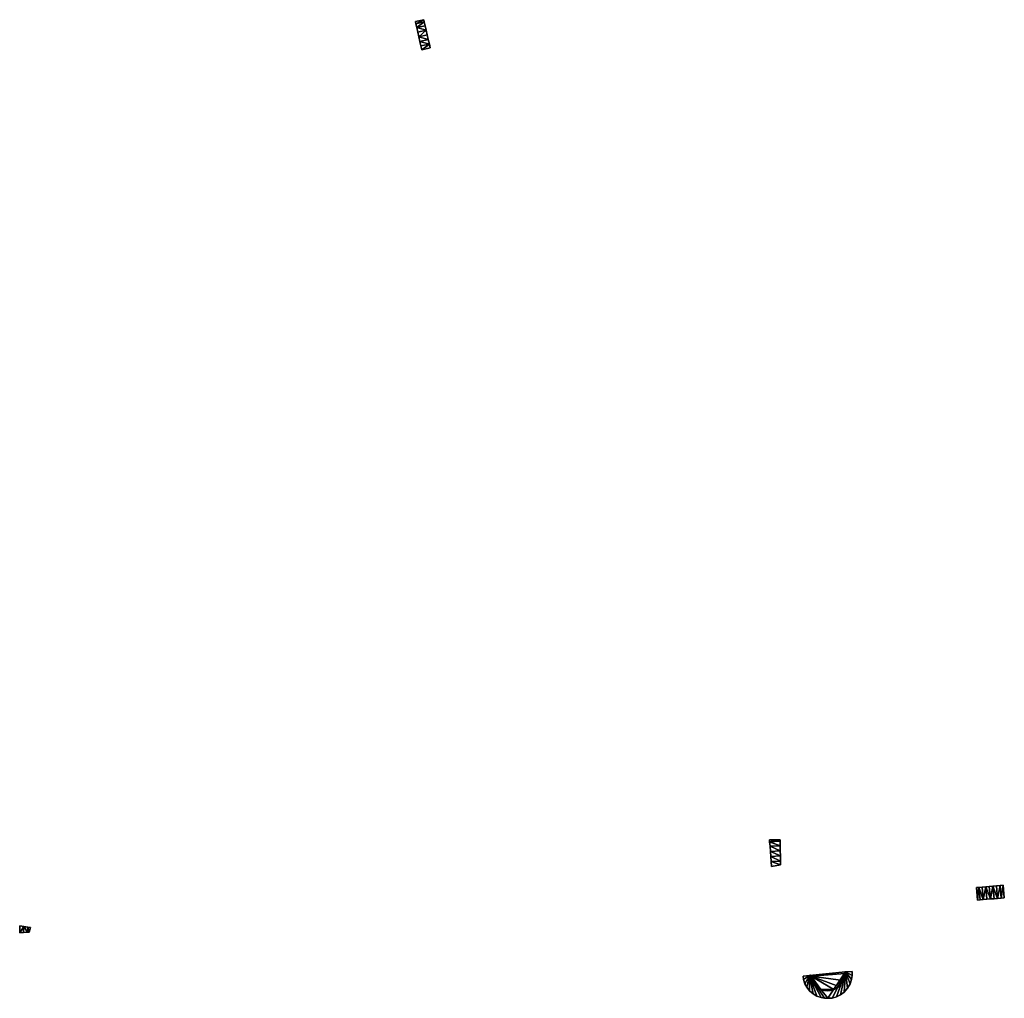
# Model space of a CAD drawing. Header units: inches. Extents: x 573114 to 573265, y 6670489 to 6670639.
import ezdxf

# ---------------------------------------------------------------- set-up
doc = ezdxf.new("R2010")
doc.units = ezdxf.units.IN
doc.header["$MEASUREMENT"] = 0
doc.layers.add('Objekter_Mur', color=10, linetype='Continuous')

msp = doc.modelspace()

# ---------------------------------------------------------------- meshes
at = {"layer": 'Objekter_Mur', "color": 24, "true_color": 0xaa170d}
mesh = msp.add_polyface(dxfattribs=at)
corners = [(573175.011, 6670636.805, 219.84), (573176.3, 6670637.099, 219.84), (573176.3, 6670637.099, 218.84), (573176.3, 6670637.099, 220.04), (573175.011, 6670636.805, 219.04), (573176.3, 6670637.099, 219.04), (573175.011, 6670636.805, 220.04), (573174.85, 6670637.511, 220.04), (573174.85, 6670637.511, 219.04), (573176.139, 6670637.805, 220.04), (573176.139, 6670637.805, 219.04), (573176.139, 6670637.805, 220.225), (573174.85, 6670637.511, 220.225), (573174.85, 6670637.511, 219.225), (573176.139, 6670637.805, 219.225), (573174.713, 6670638.111, 220.225), (573174.713, 6670638.111, 219.225), (573176.002, 6670638.405, 220.225), (573176.002, 6670638.405, 219.225), (573174.64, 6670638.43, 220.355), (573175.93, 6670638.721, 220.355), (573175.93, 6670638.721, 219.355), (573174.64, 6670638.43, 219.355), (573176.002, 6670638.405, 220.355), (573176.002, 6670638.405, 219.355), (573174.713, 6670638.111, 220.355), (573174.713, 6670638.111, 219.355)]
mesh.append_faces([[corners[k] for k in face] for face in [(0, 1, 2), (0, 1, 2), (3, 4, 5), (6, 7, 8), (6, 8, 4), (7, 9, 10), (7, 10, 8), (9, 3, 5), (9, 5, 10), (3, 4, 5), (6, 7, 8), (6, 8, 4), (7, 9, 10), (7, 10, 8), (9, 3, 5), (9, 5, 10), (11, 12, 13), (11, 13, 14), (12, 15, 16), (12, 16, 13), (15, 17, 18), (15, 18, 16), (17, 11, 14), (17, 14, 18), (11, 12, 13), (11, 13, 14), (12, 15, 16), (12, 16, 13), (15, 17, 18), (15, 18, 16), (17, 11, 14), (17, 14, 18), (19, 20, 21), (19, 21, 22), (20, 23, 24), (20, 24, 21), (23, 25, 26), (23, 26, 24), (25, 19, 22), (25, 22, 26), (19, 20, 21), (19, 21, 22), (20, 23, 24), (20, 24, 21), (23, 25, 26), (23, 26, 24), (25, 19, 22), (25, 22, 26), (19, 25, 20), (25, 23, 20), (11, 17, 12), (17, 15, 12), (3, 9, 7), (3, 7, 6)]], dxfattribs={"color": 254})
mesh = msp.add_polyface(dxfattribs=at)
corners = [(573175.011, 6670636.805, 219.84), (573176.3, 6670637.099, 219.84), (573176.3, 6670637.099, 218.84), (573176.3, 6670637.099, 220.04), (573175.011, 6670636.805, 219.04), (573176.3, 6670637.099, 219.04), (573175.011, 6670636.805, 220.04), (573174.85, 6670637.511, 220.04), (573174.85, 6670637.511, 219.04), (573176.139, 6670637.805, 220.04), (573176.139, 6670637.805, 219.04), (573176.139, 6670637.805, 220.225), (573174.85, 6670637.511, 220.225), (573174.85, 6670637.511, 219.225), (573176.139, 6670637.805, 219.225), (573174.713, 6670638.111, 220.225), (573174.713, 6670638.111, 219.225), (573176.002, 6670638.405, 220.225), (573176.002, 6670638.405, 219.225), (573174.64, 6670638.43, 220.355), (573175.93, 6670638.721, 220.355), (573175.93, 6670638.721, 219.355), (573174.64, 6670638.43, 219.355), (573176.002, 6670638.405, 220.355), (573176.002, 6670638.405, 219.355), (573174.713, 6670638.111, 220.355), (573174.713, 6670638.111, 219.355)]
mesh.append_faces([[corners[k] for k in face] for face in [(0, 1, 2), (0, 1, 2), (3, 4, 5), (6, 7, 8), (6, 8, 4), (7, 9, 10), (7, 10, 8), (9, 3, 5), (9, 5, 10), (3, 4, 5), (6, 7, 8), (6, 8, 4), (7, 9, 10), (7, 10, 8), (9, 3, 5), (9, 5, 10), (11, 12, 13), (11, 13, 14), (12, 15, 16), (12, 16, 13), (15, 17, 18), (15, 18, 16), (17, 11, 14), (17, 14, 18), (11, 12, 13), (11, 13, 14), (12, 15, 16), (12, 16, 13), (15, 17, 18), (15, 18, 16), (17, 11, 14), (17, 14, 18), (19, 20, 21), (19, 21, 22), (20, 23, 24), (20, 24, 21), (23, 25, 26), (23, 26, 24), (25, 19, 22), (25, 22, 26), (19, 20, 21), (19, 21, 22), (20, 23, 24), (20, 24, 21), (23, 25, 26), (23, 26, 24), (25, 19, 22), (25, 22, 26), (19, 25, 20), (25, 23, 20), (11, 17, 12), (17, 15, 12), (3, 9, 7), (3, 7, 6)]])
mesh = msp.add_polyface(dxfattribs=at)
corners = [(573175.494, 6670634.688, 219.255), (573176.783, 6670634.982, 219.255), (573176.783, 6670634.982, 218.255), (573176.783, 6670634.982, 219.44), (573175.494, 6670634.688, 218.44), (573176.783, 6670634.982, 218.44), (573175.494, 6670634.688, 219.44), (573175.333, 6670635.394, 219.44), (573175.333, 6670635.394, 218.44), (573176.622, 6670635.688, 219.44), (573176.622, 6670635.688, 218.44), (573176.622, 6670635.688, 219.64), (573175.333, 6670635.394, 219.64), (573175.333, 6670635.394, 218.64), (573176.622, 6670635.688, 218.64), (573175.172, 6670636.1, 219.64), (573175.172, 6670636.1, 218.64), (573176.461, 6670636.394, 219.64), (573176.461, 6670636.394, 218.64), (573176.461, 6670636.394, 219.84), (573175.172, 6670636.1, 219.84), (573175.172, 6670636.1, 218.84), (573176.461, 6670636.394, 218.84), (573175.011, 6670636.805, 219.84), (573175.011, 6670636.805, 218.84), (573176.3, 6670637.099, 218.84), (573176.3, 6670637.099, 219.84), (573176.3, 6670637.099, 220.04), (573175.011, 6670636.805, 220.04), (573175.011, 6670636.805, 219.04)]
mesh.append_faces([[corners[k] for k in face] for face in [(0, 1, 2), (0, 1, 2), (3, 4, 5), (6, 7, 8), (6, 8, 4), (7, 9, 10), (7, 10, 8), (9, 3, 5), (9, 5, 10), (3, 4, 5), (6, 7, 8), (6, 8, 4), (7, 9, 10), (7, 10, 8), (9, 3, 5), (9, 5, 10), (11, 12, 13), (11, 13, 14), (12, 15, 16), (12, 16, 13), (15, 17, 18), (15, 18, 16), (17, 11, 14), (17, 14, 18), (11, 12, 13), (11, 13, 14), (12, 15, 16), (12, 16, 13), (15, 17, 18), (15, 18, 16), (17, 11, 14), (17, 14, 18), (19, 20, 21), (19, 21, 22), (20, 23, 24), (20, 24, 21), (23, 25, 24), (26, 19, 22), (26, 22, 25), (19, 20, 21), (19, 21, 22), (20, 23, 24), (20, 24, 21), (23, 25, 24), (26, 19, 22), (26, 22, 25), (27, 28, 29), (27, 28, 29), (11, 17, 15), (11, 15, 12), (3, 9, 7), (3, 7, 6), (19, 26, 20), (26, 23, 20)]], dxfattribs={"color": 254})
mesh = msp.add_polyface(dxfattribs=at)
corners = [(573175.494, 6670634.688, 219.255), (573176.783, 6670634.982, 219.255), (573176.783, 6670634.982, 218.255), (573176.783, 6670634.982, 219.44), (573175.494, 6670634.688, 218.44), (573176.783, 6670634.982, 218.44), (573175.494, 6670634.688, 219.44), (573175.333, 6670635.394, 219.44), (573175.333, 6670635.394, 218.44), (573176.622, 6670635.688, 219.44), (573176.622, 6670635.688, 218.44), (573176.622, 6670635.688, 219.64), (573175.333, 6670635.394, 219.64), (573175.333, 6670635.394, 218.64), (573176.622, 6670635.688, 218.64), (573175.172, 6670636.1, 219.64), (573175.172, 6670636.1, 218.64), (573176.461, 6670636.394, 219.64), (573176.461, 6670636.394, 218.64), (573176.461, 6670636.394, 219.84), (573175.172, 6670636.1, 219.84), (573175.172, 6670636.1, 218.84), (573176.461, 6670636.394, 218.84), (573175.011, 6670636.805, 219.84), (573175.011, 6670636.805, 218.84), (573176.3, 6670637.099, 218.84), (573176.3, 6670637.099, 219.84), (573176.3, 6670637.099, 220.04), (573175.011, 6670636.805, 220.04), (573175.011, 6670636.805, 219.04)]
mesh.append_faces([[corners[k] for k in face] for face in [(0, 1, 2), (0, 1, 2), (3, 4, 5), (6, 7, 8), (6, 8, 4), (7, 9, 10), (7, 10, 8), (9, 3, 5), (9, 5, 10), (3, 4, 5), (6, 7, 8), (6, 8, 4), (7, 9, 10), (7, 10, 8), (9, 3, 5), (9, 5, 10), (11, 12, 13), (11, 13, 14), (12, 15, 16), (12, 16, 13), (15, 17, 18), (15, 18, 16), (17, 11, 14), (17, 14, 18), (11, 12, 13), (11, 13, 14), (12, 15, 16), (12, 16, 13), (15, 17, 18), (15, 18, 16), (17, 11, 14), (17, 14, 18), (19, 20, 21), (19, 21, 22), (20, 23, 24), (20, 24, 21), (23, 25, 24), (26, 19, 22), (26, 22, 25), (19, 20, 21), (19, 21, 22), (20, 23, 24), (20, 24, 21), (23, 25, 24), (26, 19, 22), (26, 22, 25), (27, 28, 29), (27, 28, 29), (11, 17, 15), (11, 15, 12), (3, 9, 7), (3, 7, 6), (19, 26, 20), (26, 23, 20)]])
mesh = msp.add_polyface(dxfattribs=at)
corners = [(573175.494, 6670634.688, 219.255), (573176.783, 6670634.982, 218.255), (573175.494, 6670634.688, 218.255), (573176.783, 6670634.982, 219.255), (573176.92, 6670634.381, 219.255), (573176.92, 6670634.381, 218.255), (573175.63, 6670634.09, 219.255), (573175.63, 6670634.09, 218.255), (573176.783, 6670634.982, 219.44), (573175.494, 6670634.688, 219.44), (573175.494, 6670634.688, 218.44), (573229.31, 6670508.859, 226.51), (573229.25, 6670509.592, 226.51), (573229.25, 6670509.592, 225.51), (573229.31, 6670508.859, 225.51), (573229.25, 6670509.592, 226.693), (573229.186, 6670510.38, 226.693), (573229.186, 6670510.38, 225.693), (573229.25, 6670509.592, 225.693), (573229.186, 6670510.38, 226.892), (573229.122, 6670511.167, 226.892), (573229.122, 6670511.167, 225.892), (573229.186, 6670510.38, 225.892), (573229.122, 6670511.167, 227.09), (573229.058, 6670511.955, 227.09), (573229.058, 6670511.955, 226.09), (573229.122, 6670511.167, 226.09), (573230.619, 6670512.037, 226.09), (573230.619, 6670512.037, 227.274), (573229.058, 6670511.955, 227.274), (573229.058, 6670511.955, 226.274), (573229.003, 6670512.625, 227.274), (573229.003, 6670512.625, 226.274), (573230.605, 6670512.709, 226.274), (573230.605, 6670512.709, 227.392), (573229.003, 6670512.625, 227.392), (573229.003, 6670512.625, 226.392), (573228.98, 6670512.91, 227.392), (573228.98, 6670512.91, 226.392), (573230.6, 6670512.93, 226.392), (573230.6, 6670512.93, 227.392)]
mesh.append_faces([[corners[k] for k in face] for face in [(0, 1, 2), (3, 4, 5), (3, 5, 1), (4, 6, 7), (4, 7, 5), (6, 0, 2), (6, 2, 7), (0, 1, 2), (3, 4, 5), (3, 5, 1), (4, 6, 7), (4, 7, 5), (6, 0, 2), (6, 2, 7), (8, 9, 10), (8, 9, 10), (11, 12, 13), (11, 13, 14), (11, 12, 13), (11, 13, 14), (15, 16, 17), (15, 17, 18), (15, 16, 17), (15, 17, 18), (19, 20, 21), (19, 21, 22), (19, 20, 21), (19, 21, 22), (23, 24, 25), (23, 25, 26), (24, 27, 25), (23, 24, 25), (23, 25, 26), (24, 27, 25), (28, 29, 30), (29, 31, 32), (29, 32, 30), (31, 33, 32), (28, 29, 30), (29, 31, 32), (29, 32, 30), (31, 33, 32), (34, 35, 36), (35, 37, 38), (35, 38, 36), (37, 39, 38), (34, 35, 36), (35, 37, 38), (35, 38, 36), (37, 39, 38), (40, 37, 35), (0, 6, 3), (6, 4, 3), (28, 31, 29)]], dxfattribs={"color": 254})
mesh = msp.add_polyface(dxfattribs=at)
corners = [(573175.494, 6670634.688, 219.255), (573176.783, 6670634.982, 218.255), (573175.494, 6670634.688, 218.255), (573176.783, 6670634.982, 219.255), (573176.92, 6670634.381, 219.255), (573176.92, 6670634.381, 218.255), (573175.63, 6670634.09, 219.255), (573175.63, 6670634.09, 218.255), (573176.783, 6670634.982, 219.44), (573175.494, 6670634.688, 219.44), (573175.494, 6670634.688, 218.44), (573229.31, 6670508.859, 226.51), (573229.25, 6670509.592, 226.51), (573229.25, 6670509.592, 225.51), (573229.31, 6670508.859, 225.51), (573229.25, 6670509.592, 226.693), (573229.186, 6670510.38, 226.693), (573229.186, 6670510.38, 225.693), (573229.25, 6670509.592, 225.693), (573229.186, 6670510.38, 226.892), (573229.122, 6670511.167, 226.892), (573229.122, 6670511.167, 225.892), (573229.186, 6670510.38, 225.892), (573229.122, 6670511.167, 227.09), (573229.058, 6670511.955, 227.09), (573229.058, 6670511.955, 226.09), (573229.122, 6670511.167, 226.09), (573230.619, 6670512.037, 226.09), (573230.619, 6670512.037, 227.274), (573229.058, 6670511.955, 227.274), (573229.058, 6670511.955, 226.274), (573229.003, 6670512.625, 227.274), (573229.003, 6670512.625, 226.274), (573230.605, 6670512.709, 226.274), (573230.605, 6670512.709, 227.392), (573229.003, 6670512.625, 227.392), (573229.003, 6670512.625, 226.392), (573228.98, 6670512.91, 227.392), (573228.98, 6670512.91, 226.392), (573230.6, 6670512.93, 226.392), (573230.6, 6670512.93, 227.392)]
mesh.append_faces([[corners[k] for k in face] for face in [(0, 1, 2), (3, 4, 5), (3, 5, 1), (4, 6, 7), (4, 7, 5), (6, 0, 2), (6, 2, 7), (0, 1, 2), (3, 4, 5), (3, 5, 1), (4, 6, 7), (4, 7, 5), (6, 0, 2), (6, 2, 7), (8, 9, 10), (8, 9, 10), (11, 12, 13), (11, 13, 14), (11, 12, 13), (11, 13, 14), (15, 16, 17), (15, 17, 18), (15, 16, 17), (15, 17, 18), (19, 20, 21), (19, 21, 22), (19, 20, 21), (19, 21, 22), (23, 24, 25), (23, 25, 26), (24, 27, 25), (23, 24, 25), (23, 25, 26), (24, 27, 25), (28, 29, 30), (29, 31, 32), (29, 32, 30), (31, 33, 32), (28, 29, 30), (29, 31, 32), (29, 32, 30), (31, 33, 32), (34, 35, 36), (35, 37, 38), (35, 38, 36), (37, 39, 38), (34, 35, 36), (35, 37, 38), (35, 38, 36), (37, 39, 38), (40, 37, 35), (0, 6, 3), (6, 4, 3), (28, 31, 29)]])
mesh = msp.add_polyface(dxfattribs=at)
corners = [(573230.68, 6670509.1, 226.51), (573229.31, 6670508.859, 226.51), (573229.31, 6670508.859, 225.51), (573230.68, 6670509.1, 225.51), (573229.25, 6670509.592, 226.51), (573230.668, 6670509.667, 226.51), (573230.668, 6670509.667, 225.51), (573229.25, 6670509.592, 225.51), (573230.668, 6670509.667, 226.693), (573229.25, 6670509.592, 226.693), (573229.25, 6670509.592, 225.693), (573230.668, 6670509.667, 225.693), (573229.186, 6670510.38, 226.693), (573230.652, 6670510.457, 226.693), (573230.652, 6670510.457, 225.693), (573229.186, 6670510.38, 225.693), (573230.652, 6670510.457, 226.892), (573229.186, 6670510.38, 226.892), (573229.186, 6670510.38, 225.892), (573230.652, 6670510.457, 225.892), (573229.122, 6670511.167, 226.892), (573230.635, 6670511.247, 226.892), (573230.635, 6670511.247, 225.892), (573229.122, 6670511.167, 225.892), (573230.635, 6670511.247, 227.09), (573229.122, 6670511.167, 227.09), (573229.122, 6670511.167, 226.09), (573230.635, 6670511.247, 226.09), (573229.058, 6670511.955, 227.09), (573230.619, 6670512.037, 227.09), (573230.619, 6670512.037, 226.09), (573230.619, 6670512.037, 227.274), (573229.058, 6670511.955, 226.274), (573230.619, 6670512.037, 226.274), (573229.003, 6670512.625, 227.274), (573230.605, 6670512.709, 227.274), (573230.605, 6670512.709, 226.274), (573230.605, 6670512.709, 227.392), (573229.003, 6670512.625, 226.392), (573230.605, 6670512.709, 226.392), (573228.98, 6670512.91, 227.392), (573230.6, 6670512.93, 227.392), (573230.6, 6670512.93, 226.392), (573229.003, 6670512.625, 227.392)]
mesh.append_faces([[corners[k] for k in face] for face in [(0, 1, 2), (0, 2, 3), (4, 5, 6), (4, 6, 7), (0, 1, 2), (0, 2, 3), (4, 5, 6), (4, 6, 7), (8, 9, 10), (8, 10, 11), (12, 13, 14), (12, 14, 15), (8, 9, 10), (8, 10, 11), (12, 13, 14), (12, 14, 15), (16, 17, 18), (16, 18, 19), (20, 21, 22), (20, 22, 23), (16, 17, 18), (16, 18, 19), (20, 21, 22), (20, 22, 23), (24, 25, 26), (24, 26, 27), (28, 29, 30), (24, 25, 26), (24, 26, 27), (28, 29, 30), (31, 32, 33), (34, 35, 36), (35, 33, 36), (31, 32, 33), (34, 35, 36), (35, 33, 36), (37, 38, 39), (40, 41, 42), (41, 37, 39), (41, 39, 42), (37, 38, 39), (40, 41, 42), (41, 37, 39), (41, 39, 42), (37, 41, 43), (0, 5, 4), (0, 4, 1), (31, 35, 34), (8, 13, 12), (8, 12, 9), (16, 21, 20), (16, 20, 17), (24, 29, 28), (24, 28, 25)]], dxfattribs={"color": 254})
mesh = msp.add_polyface(dxfattribs=at)
corners = [(573230.68, 6670509.1, 226.51), (573229.31, 6670508.859, 226.51), (573229.31, 6670508.859, 225.51), (573230.68, 6670509.1, 225.51), (573229.25, 6670509.592, 226.51), (573230.668, 6670509.667, 226.51), (573230.668, 6670509.667, 225.51), (573229.25, 6670509.592, 225.51), (573230.668, 6670509.667, 226.693), (573229.25, 6670509.592, 226.693), (573229.25, 6670509.592, 225.693), (573230.668, 6670509.667, 225.693), (573229.186, 6670510.38, 226.693), (573230.652, 6670510.457, 226.693), (573230.652, 6670510.457, 225.693), (573229.186, 6670510.38, 225.693), (573230.652, 6670510.457, 226.892), (573229.186, 6670510.38, 226.892), (573229.186, 6670510.38, 225.892), (573230.652, 6670510.457, 225.892), (573229.122, 6670511.167, 226.892), (573230.635, 6670511.247, 226.892), (573230.635, 6670511.247, 225.892), (573229.122, 6670511.167, 225.892), (573230.635, 6670511.247, 227.09), (573229.122, 6670511.167, 227.09), (573229.122, 6670511.167, 226.09), (573230.635, 6670511.247, 226.09), (573229.058, 6670511.955, 227.09), (573230.619, 6670512.037, 227.09), (573230.619, 6670512.037, 226.09), (573230.619, 6670512.037, 227.274), (573229.058, 6670511.955, 226.274), (573230.619, 6670512.037, 226.274), (573229.003, 6670512.625, 227.274), (573230.605, 6670512.709, 227.274), (573230.605, 6670512.709, 226.274), (573230.605, 6670512.709, 227.392), (573229.003, 6670512.625, 226.392), (573230.605, 6670512.709, 226.392), (573228.98, 6670512.91, 227.392), (573230.6, 6670512.93, 227.392), (573230.6, 6670512.93, 226.392), (573229.003, 6670512.625, 227.392)]
mesh.append_faces([[corners[k] for k in face] for face in [(0, 1, 2), (0, 2, 3), (4, 5, 6), (4, 6, 7), (0, 1, 2), (0, 2, 3), (4, 5, 6), (4, 6, 7), (8, 9, 10), (8, 10, 11), (12, 13, 14), (12, 14, 15), (8, 9, 10), (8, 10, 11), (12, 13, 14), (12, 14, 15), (16, 17, 18), (16, 18, 19), (20, 21, 22), (20, 22, 23), (16, 17, 18), (16, 18, 19), (20, 21, 22), (20, 22, 23), (24, 25, 26), (24, 26, 27), (28, 29, 30), (24, 25, 26), (24, 26, 27), (28, 29, 30), (31, 32, 33), (34, 35, 36), (35, 33, 36), (31, 32, 33), (34, 35, 36), (35, 33, 36), (37, 38, 39), (40, 41, 42), (41, 37, 39), (41, 39, 42), (37, 38, 39), (40, 41, 42), (41, 37, 39), (41, 39, 42), (37, 41, 43), (0, 5, 4), (0, 4, 1), (31, 35, 34), (8, 13, 12), (8, 12, 9), (16, 21, 20), (16, 20, 17), (24, 29, 28), (24, 28, 25)]])
mesh = msp.add_polyface(dxfattribs=at)
corners = [(573261.768, 6670503.765, 225.12), (573261.597, 6670505.678, 225.12), (573261.597, 6670505.678, 224.12), (573261.597, 6670505.678, 225.305), (573261.768, 6670503.765, 224.305), (573261.597, 6670505.678, 224.305), (573261.768, 6670503.765, 225.305), (573261.298, 6670503.723, 225.305), (573261.298, 6670503.723, 224.305), (573261.126, 6670505.635, 225.305), (573261.126, 6670505.635, 224.305), (573261.126, 6670505.635, 225.46), (573261.298, 6670503.723, 225.46), (573261.298, 6670503.723, 224.46), (573261.126, 6670505.635, 224.46), (573260.91, 6670503.689, 225.46), (573260.91, 6670503.689, 224.46), (573260.74, 6670505.6, 225.46), (573260.74, 6670505.6, 224.46), (573230.668, 6670509.667, 226.51), (573230.68, 6670509.1, 226.51), (573230.68, 6670509.1, 225.51), (573230.668, 6670509.667, 225.51), (573230.652, 6670510.457, 226.693), (573230.668, 6670509.667, 226.693), (573230.668, 6670509.667, 225.693), (573230.652, 6670510.457, 225.693), (573230.635, 6670511.247, 226.892), (573230.652, 6670510.457, 226.892), (573230.652, 6670510.457, 225.892), (573230.635, 6670511.247, 225.892), (573230.619, 6670512.037, 227.09), (573230.635, 6670511.247, 227.09), (573230.635, 6670511.247, 226.09), (573230.619, 6670512.037, 226.09), (573230.605, 6670512.709, 227.274), (573230.619, 6670512.037, 227.274), (573230.619, 6670512.037, 226.274)]
mesh.append_faces([[corners[k] for k in face] for face in [(0, 1, 2), (0, 1, 2), (3, 4, 5), (6, 7, 8), (6, 8, 4), (7, 9, 10), (7, 10, 8), (9, 3, 5), (9, 5, 10), (3, 4, 5), (6, 7, 8), (6, 8, 4), (7, 9, 10), (7, 10, 8), (9, 3, 5), (9, 5, 10), (11, 12, 13), (11, 13, 14), (12, 15, 16), (12, 16, 13), (15, 17, 18), (15, 18, 16), (17, 11, 14), (17, 14, 18), (11, 12, 13), (11, 13, 14), (12, 15, 16), (12, 16, 13), (15, 17, 18), (15, 18, 16), (17, 11, 14), (17, 14, 18), (19, 20, 21), (19, 21, 22), (19, 20, 21), (19, 21, 22), (23, 24, 25), (23, 25, 26), (23, 24, 25), (23, 25, 26), (27, 28, 29), (27, 29, 30), (27, 28, 29), (27, 29, 30), (31, 32, 33), (31, 33, 34), (31, 32, 33), (31, 33, 34), (35, 36, 37), (35, 36, 37), (11, 17, 15), (11, 15, 12), (3, 9, 6), (9, 7, 6)]], dxfattribs={"color": 254})
mesh = msp.add_polyface(dxfattribs=at)
corners = [(573261.768, 6670503.765, 225.12), (573261.597, 6670505.678, 225.12), (573261.597, 6670505.678, 224.12), (573261.597, 6670505.678, 225.305), (573261.768, 6670503.765, 224.305), (573261.597, 6670505.678, 224.305), (573261.768, 6670503.765, 225.305), (573261.298, 6670503.723, 225.305), (573261.298, 6670503.723, 224.305), (573261.126, 6670505.635, 225.305), (573261.126, 6670505.635, 224.305), (573261.126, 6670505.635, 225.46), (573261.298, 6670503.723, 225.46), (573261.298, 6670503.723, 224.46), (573261.126, 6670505.635, 224.46), (573260.91, 6670503.689, 225.46), (573260.91, 6670503.689, 224.46), (573260.74, 6670505.6, 225.46), (573260.74, 6670505.6, 224.46), (573230.668, 6670509.667, 226.51), (573230.68, 6670509.1, 226.51), (573230.68, 6670509.1, 225.51), (573230.668, 6670509.667, 225.51), (573230.652, 6670510.457, 226.693), (573230.668, 6670509.667, 226.693), (573230.668, 6670509.667, 225.693), (573230.652, 6670510.457, 225.693), (573230.635, 6670511.247, 226.892), (573230.652, 6670510.457, 226.892), (573230.652, 6670510.457, 225.892), (573230.635, 6670511.247, 225.892), (573230.619, 6670512.037, 227.09), (573230.635, 6670511.247, 227.09), (573230.635, 6670511.247, 226.09), (573230.619, 6670512.037, 226.09), (573230.605, 6670512.709, 227.274), (573230.619, 6670512.037, 227.274), (573230.619, 6670512.037, 226.274)]
mesh.append_faces([[corners[k] for k in face] for face in [(0, 1, 2), (0, 1, 2), (3, 4, 5), (6, 7, 8), (6, 8, 4), (7, 9, 10), (7, 10, 8), (9, 3, 5), (9, 5, 10), (3, 4, 5), (6, 7, 8), (6, 8, 4), (7, 9, 10), (7, 10, 8), (9, 3, 5), (9, 5, 10), (11, 12, 13), (11, 13, 14), (12, 15, 16), (12, 16, 13), (15, 17, 18), (15, 18, 16), (17, 11, 14), (17, 14, 18), (11, 12, 13), (11, 13, 14), (12, 15, 16), (12, 16, 13), (15, 17, 18), (15, 18, 16), (17, 11, 14), (17, 14, 18), (19, 20, 21), (19, 21, 22), (19, 20, 21), (19, 21, 22), (23, 24, 25), (23, 25, 26), (23, 24, 25), (23, 25, 26), (27, 28, 29), (27, 29, 30), (27, 28, 29), (27, 29, 30), (31, 32, 33), (31, 33, 34), (31, 32, 33), (31, 33, 34), (35, 36, 37), (35, 36, 37), (11, 17, 15), (11, 15, 12), (3, 9, 6), (9, 7, 6)]])
mesh = msp.add_polyface(dxfattribs=at)
corners = [(573263.429, 6670503.911, 224.52), (573263.257, 6670505.828, 224.52), (573263.257, 6670505.828, 223.52), (573263.257, 6670505.828, 224.72), (573263.429, 6670503.911, 223.72), (573263.257, 6670505.828, 223.72), (573263.429, 6670503.911, 224.72), (573262.875, 6670503.863, 224.72), (573262.875, 6670503.863, 223.72), (573262.704, 6670505.778, 224.72), (573262.704, 6670505.778, 223.72), (573262.704, 6670505.778, 224.92), (573262.875, 6670503.863, 224.92), (573262.875, 6670503.863, 223.92), (573262.704, 6670505.778, 223.92), (573262.322, 6670503.814, 224.92), (573262.322, 6670503.814, 223.92), (573262.151, 6670505.728, 224.92), (573262.151, 6670505.728, 223.92), (573262.151, 6670505.728, 225.12), (573262.322, 6670503.814, 225.12), (573262.322, 6670503.814, 224.12), (573262.151, 6670505.728, 224.12), (573261.768, 6670503.765, 225.12), (573261.768, 6670503.765, 224.12), (573261.597, 6670505.678, 224.12), (573261.597, 6670505.678, 225.12), (573261.597, 6670505.678, 225.305), (573261.768, 6670503.765, 225.305), (573261.768, 6670503.765, 224.305)]
mesh.append_faces([[corners[k] for k in face] for face in [(0, 1, 2), (0, 1, 2), (3, 4, 5), (6, 7, 8), (6, 8, 4), (7, 9, 10), (7, 10, 8), (9, 3, 5), (9, 5, 10), (3, 4, 5), (6, 7, 8), (6, 8, 4), (7, 9, 10), (7, 10, 8), (9, 3, 5), (9, 5, 10), (11, 12, 13), (11, 13, 14), (12, 15, 16), (12, 16, 13), (15, 17, 18), (15, 18, 16), (17, 11, 14), (17, 14, 18), (11, 12, 13), (11, 13, 14), (12, 15, 16), (12, 16, 13), (15, 17, 18), (15, 18, 16), (17, 11, 14), (17, 14, 18), (19, 20, 21), (19, 21, 22), (20, 23, 24), (20, 24, 21), (23, 25, 24), (26, 19, 22), (26, 22, 25), (19, 20, 21), (19, 21, 22), (20, 23, 24), (20, 24, 21), (23, 25, 24), (26, 19, 22), (26, 22, 25), (27, 28, 29), (27, 28, 29), (19, 26, 23), (19, 23, 20), (11, 17, 12), (17, 15, 12), (3, 9, 7), (3, 7, 6)]], dxfattribs={"color": 254})
mesh = msp.add_polyface(dxfattribs=at)
corners = [(573263.429, 6670503.911, 224.52), (573263.257, 6670505.828, 224.52), (573263.257, 6670505.828, 223.52), (573263.257, 6670505.828, 224.72), (573263.429, 6670503.911, 223.72), (573263.257, 6670505.828, 223.72), (573263.429, 6670503.911, 224.72), (573262.875, 6670503.863, 224.72), (573262.875, 6670503.863, 223.72), (573262.704, 6670505.778, 224.72), (573262.704, 6670505.778, 223.72), (573262.704, 6670505.778, 224.92), (573262.875, 6670503.863, 224.92), (573262.875, 6670503.863, 223.92), (573262.704, 6670505.778, 223.92), (573262.322, 6670503.814, 224.92), (573262.322, 6670503.814, 223.92), (573262.151, 6670505.728, 224.92), (573262.151, 6670505.728, 223.92), (573262.151, 6670505.728, 225.12), (573262.322, 6670503.814, 225.12), (573262.322, 6670503.814, 224.12), (573262.151, 6670505.728, 224.12), (573261.768, 6670503.765, 225.12), (573261.768, 6670503.765, 224.12), (573261.597, 6670505.678, 224.12), (573261.597, 6670505.678, 225.12), (573261.597, 6670505.678, 225.305), (573261.768, 6670503.765, 225.305), (573261.768, 6670503.765, 224.305)]
mesh.append_faces([[corners[k] for k in face] for face in [(0, 1, 2), (0, 1, 2), (3, 4, 5), (6, 7, 8), (6, 8, 4), (7, 9, 10), (7, 10, 8), (9, 3, 5), (9, 5, 10), (3, 4, 5), (6, 7, 8), (6, 8, 4), (7, 9, 10), (7, 10, 8), (9, 3, 5), (9, 5, 10), (11, 12, 13), (11, 13, 14), (12, 15, 16), (12, 16, 13), (15, 17, 18), (15, 18, 16), (17, 11, 14), (17, 14, 18), (11, 12, 13), (11, 13, 14), (12, 15, 16), (12, 16, 13), (15, 17, 18), (15, 18, 16), (17, 11, 14), (17, 14, 18), (19, 20, 21), (19, 21, 22), (20, 23, 24), (20, 24, 21), (23, 25, 24), (26, 19, 22), (26, 22, 25), (19, 20, 21), (19, 21, 22), (20, 23, 24), (20, 24, 21), (23, 25, 24), (26, 19, 22), (26, 22, 25), (27, 28, 29), (27, 28, 29), (19, 26, 23), (19, 23, 20), (11, 17, 12), (17, 15, 12), (3, 9, 7), (3, 7, 6)]])
mesh = msp.add_polyface(dxfattribs=at)
corners = [(573264.83, 6670505.971, 224.135), (573265.01, 6670504.051, 224.135), (573265.01, 6670504.051, 223.135), (573264.83, 6670505.971, 223.135), (573264.536, 6670504.009, 224.135), (573264.536, 6670504.009, 223.135), (573264.364, 6670505.929, 224.135), (573264.364, 6670505.929, 223.135), (573264.364, 6670505.929, 224.32), (573264.536, 6670504.009, 224.32), (573264.536, 6670504.009, 223.32), (573264.364, 6670505.929, 223.32), (573263.982, 6670503.96, 224.32), (573263.982, 6670503.96, 223.32), (573263.81, 6670505.879, 224.32), (573263.81, 6670505.879, 223.32), (573263.81, 6670505.879, 224.52), (573263.982, 6670503.96, 224.52), (573263.982, 6670503.96, 223.52), (573263.81, 6670505.879, 223.52), (573263.429, 6670503.911, 224.52), (573263.429, 6670503.911, 223.52), (573263.257, 6670505.828, 223.52), (573263.257, 6670505.828, 224.52), (573263.257, 6670505.828, 224.72), (573263.429, 6670503.911, 224.72), (573263.429, 6670503.911, 223.72)]
mesh.append_faces([[corners[k] for k in face] for face in [(0, 1, 2), (0, 2, 3), (1, 4, 5), (1, 5, 2), (4, 6, 7), (4, 7, 5), (6, 0, 3), (6, 3, 7), (0, 1, 2), (0, 2, 3), (1, 4, 5), (1, 5, 2), (4, 6, 7), (4, 7, 5), (6, 0, 3), (6, 3, 7), (8, 9, 10), (8, 10, 11), (9, 12, 13), (9, 13, 10), (12, 14, 15), (12, 15, 13), (14, 8, 11), (14, 11, 15), (8, 9, 10), (8, 10, 11), (9, 12, 13), (9, 13, 10), (12, 14, 15), (12, 15, 13), (14, 8, 11), (14, 11, 15), (16, 17, 18), (16, 18, 19), (17, 20, 21), (17, 21, 18), (20, 22, 21), (23, 16, 19), (23, 19, 22), (16, 17, 18), (16, 18, 19), (17, 20, 21), (17, 21, 18), (20, 22, 21), (23, 16, 19), (23, 19, 22), (24, 25, 26), (24, 25, 26), (0, 6, 4), (0, 4, 1), (16, 23, 17), (23, 20, 17), (8, 14, 12), (8, 12, 9)]], dxfattribs={"color": 254})
mesh = msp.add_polyface(dxfattribs=at)
corners = [(573264.83, 6670505.971, 224.135), (573265.01, 6670504.051, 224.135), (573265.01, 6670504.051, 223.135), (573264.83, 6670505.971, 223.135), (573264.536, 6670504.009, 224.135), (573264.536, 6670504.009, 223.135), (573264.364, 6670505.929, 224.135), (573264.364, 6670505.929, 223.135), (573264.364, 6670505.929, 224.32), (573264.536, 6670504.009, 224.32), (573264.536, 6670504.009, 223.32), (573264.364, 6670505.929, 223.32), (573263.982, 6670503.96, 224.32), (573263.982, 6670503.96, 223.32), (573263.81, 6670505.879, 224.32), (573263.81, 6670505.879, 223.32), (573263.81, 6670505.879, 224.52), (573263.982, 6670503.96, 224.52), (573263.982, 6670503.96, 223.52), (573263.81, 6670505.879, 223.52), (573263.429, 6670503.911, 224.52), (573263.429, 6670503.911, 223.52), (573263.257, 6670505.828, 223.52), (573263.257, 6670505.828, 224.52), (573263.257, 6670505.828, 224.72), (573263.429, 6670503.911, 224.72), (573263.429, 6670503.911, 223.72)]
mesh.append_faces([[corners[k] for k in face] for face in [(0, 1, 2), (0, 2, 3), (1, 4, 5), (1, 5, 2), (4, 6, 7), (4, 7, 5), (6, 0, 3), (6, 3, 7), (0, 1, 2), (0, 2, 3), (1, 4, 5), (1, 5, 2), (4, 6, 7), (4, 7, 5), (6, 0, 3), (6, 3, 7), (8, 9, 10), (8, 10, 11), (9, 12, 13), (9, 13, 10), (12, 14, 15), (12, 15, 13), (14, 8, 11), (14, 11, 15), (8, 9, 10), (8, 10, 11), (9, 12, 13), (9, 13, 10), (12, 14, 15), (12, 15, 13), (14, 8, 11), (14, 11, 15), (16, 17, 18), (16, 18, 19), (17, 20, 21), (17, 21, 18), (20, 22, 21), (23, 16, 19), (23, 19, 22), (16, 17, 18), (16, 18, 19), (17, 20, 21), (17, 21, 18), (20, 22, 21), (23, 16, 19), (23, 19, 22), (24, 25, 26), (24, 25, 26), (0, 6, 4), (0, 4, 1), (16, 23, 17), (23, 20, 17), (8, 14, 12), (8, 12, 9)]])
mesh = msp.add_polyface(dxfattribs=at)
corners = [(573114.574, 6670499.656, 213.845), (573114.504, 6670498.712, 213.845), (573114.504, 6670498.712, 212.845), (573114.574, 6670499.656, 212.845), (573113.92, 6670498.66, 213.845), (573113.92, 6670498.66, 212.845), (573113.92, 6670499.77, 213.845), (573113.92, 6670499.77, 212.845), (573114.504, 6670498.712, 214.063), (573114.574, 6670499.656, 214.063), (573114.574, 6670499.656, 213.063), (573114.504, 6670498.712, 213.063), (573115.165, 6670499.552, 214.063), (573115.165, 6670499.552, 213.063), (573115.107, 6670498.766, 214.063), (573115.107, 6670498.766, 213.063), (573115.58, 6670499.48, 214.242), (573115.37, 6670498.789, 214.242), (573115.37, 6670498.789, 213.242), (573115.58, 6670499.48, 213.242), (573115.107, 6670498.766, 214.242), (573115.107, 6670498.766, 213.242), (573115.165, 6670499.552, 214.242), (573115.165, 6670499.552, 213.242)]
mesh.append_faces([[corners[k] for k in face] for face in [(0, 1, 2), (0, 2, 3), (1, 4, 5), (1, 5, 2), (4, 6, 7), (4, 7, 5), (6, 0, 3), (6, 3, 7), (0, 1, 2), (0, 2, 3), (1, 4, 5), (1, 5, 2), (4, 6, 7), (4, 7, 5), (6, 0, 3), (6, 3, 7), (8, 9, 10), (8, 10, 11), (9, 12, 13), (9, 13, 10), (12, 14, 15), (12, 15, 13), (14, 8, 11), (14, 11, 15), (8, 9, 10), (8, 10, 11), (9, 12, 13), (9, 13, 10), (12, 14, 15), (12, 15, 13), (14, 8, 11), (14, 11, 15), (16, 17, 18), (16, 18, 19), (17, 20, 21), (17, 21, 18), (20, 22, 23), (20, 23, 21), (22, 16, 19), (22, 19, 23), (16, 17, 18), (16, 18, 19), (17, 20, 21), (17, 21, 18), (20, 22, 23), (20, 23, 21), (22, 16, 19), (22, 19, 23), (16, 22, 17), (22, 20, 17), (8, 14, 9), (14, 12, 9), (0, 6, 4), (0, 4, 1)]], dxfattribs={"color": 254})
mesh = msp.add_polyface(dxfattribs=at)
corners = [(573114.574, 6670499.656, 213.845), (573114.504, 6670498.712, 213.845), (573114.504, 6670498.712, 212.845), (573114.574, 6670499.656, 212.845), (573113.92, 6670498.66, 213.845), (573113.92, 6670498.66, 212.845), (573113.92, 6670499.77, 213.845), (573113.92, 6670499.77, 212.845), (573114.504, 6670498.712, 214.063), (573114.574, 6670499.656, 214.063), (573114.574, 6670499.656, 213.063), (573114.504, 6670498.712, 213.063), (573115.165, 6670499.552, 214.063), (573115.165, 6670499.552, 213.063), (573115.107, 6670498.766, 214.063), (573115.107, 6670498.766, 213.063), (573115.58, 6670499.48, 214.242), (573115.37, 6670498.789, 214.242), (573115.37, 6670498.789, 213.242), (573115.58, 6670499.48, 213.242), (573115.107, 6670498.766, 214.242), (573115.107, 6670498.766, 213.242), (573115.165, 6670499.552, 214.242), (573115.165, 6670499.552, 213.242)]
mesh.append_faces([[corners[k] for k in face] for face in [(0, 1, 2), (0, 2, 3), (1, 4, 5), (1, 5, 2), (4, 6, 7), (4, 7, 5), (6, 0, 3), (6, 3, 7), (0, 1, 2), (0, 2, 3), (1, 4, 5), (1, 5, 2), (4, 6, 7), (4, 7, 5), (6, 0, 3), (6, 3, 7), (8, 9, 10), (8, 10, 11), (9, 12, 13), (9, 13, 10), (12, 14, 15), (12, 15, 13), (14, 8, 11), (14, 11, 15), (8, 9, 10), (8, 10, 11), (9, 12, 13), (9, 13, 10), (12, 14, 15), (12, 15, 13), (14, 8, 11), (14, 11, 15), (16, 17, 18), (16, 18, 19), (17, 20, 21), (17, 21, 18), (20, 22, 23), (20, 23, 21), (22, 16, 19), (22, 19, 23), (16, 17, 18), (16, 18, 19), (17, 20, 21), (17, 21, 18), (20, 22, 23), (20, 23, 21), (22, 16, 19), (22, 19, 23), (16, 22, 17), (22, 20, 17), (8, 14, 9), (14, 12, 9), (0, 6, 4), (0, 4, 1)]])
mesh = msp.add_polyface(dxfattribs=at)
corners = [(573241.65, 6670492.73, 226.29), (573240.65, 6670492.699, 226.71), (573241.68, 6670492.109, 226.29), (573241.56, 6670491.49, 226.29), (573241.34, 6670490.84, 226.29), (573237.94, 6670488.631, 226.3), (573235.1, 6670492.15, 226.86), (573240.97, 6670490.189, 226.29), (573234.21, 6670491.49, 226.38), (573234.13, 6670492.029, 226.552), (573240.42, 6670489.561, 226.29), (573239.86, 6670489.18, 226.3), (573234.4, 6670490.869, 226.36), (573239.24, 6670488.85, 226.3), (573234.69, 6670490.34, 226.35), (573238.57, 6670488.67, 226.3), (573235.13, 6670489.801, 226.33), (573235.66, 6670489.34, 226.32), (573237.41, 6670488.65, 226.31), (573236.26, 6670488.98, 226.32), (573236.91, 6670488.74, 226.32), (573241.65, 6670492.73, 226.016), (573240.65, 6670492.699, 226.018), (573241.68, 6670492.109, 226.016), (573241.56, 6670491.49, 226.016), (573241.34, 6670490.84, 226.015), (573237.94, 6670488.631, 226.015), (573235.1, 6670492.15, 226.017), (573240.97, 6670490.189, 226.015), (573234.21, 6670491.49, 226.016), (573234.13, 6670492.029, 226.017), (573240.42, 6670489.561, 226.013), (573239.86, 6670489.18, 226.013), (573234.4, 6670490.869, 226.014), (573239.24, 6670488.85, 226.014), (573234.69, 6670490.34, 226.014), (573238.57, 6670488.67, 226.014), (573235.13, 6670489.801, 226.012), (573235.66, 6670489.34, 226.012), (573237.41, 6670488.65, 226.015), (573236.26, 6670488.98, 226.011), (573236.91, 6670488.74, 226.011)]
mesh.append_faces([[corners[k] for k in face] for face in [(7, 10, 28), (10, 31, 28), (7, 10, 28), (10, 31, 28), (4, 7, 28), (4, 28, 25), (4, 7, 28), (4, 28, 25), (3, 4, 24), (4, 25, 24), (3, 4, 24), (4, 25, 24), (0, 2, 23), (0, 23, 21), (0, 2, 23), (0, 23, 21), (2, 3, 24), (2, 24, 23), (2, 3, 24), (2, 24, 23), (10, 11, 32), (10, 32, 31), (11, 13, 34), (11, 34, 32), (10, 11, 32), (10, 32, 31), (11, 13, 34), (11, 34, 32), (13, 15, 36), (13, 36, 34), (13, 15, 36), (13, 36, 34), (15, 5, 26), (15, 26, 36), (15, 5, 26), (15, 26, 36), (5, 18, 39), (5, 39, 26), (5, 18, 39), (5, 39, 26), (18, 20, 41), (18, 41, 39), (20, 19, 40), (20, 40, 41), (18, 20, 41), (18, 41, 39), (20, 19, 40), (20, 40, 41), (19, 17, 38), (19, 38, 40), (19, 17, 38), (19, 38, 40), (17, 16, 37), (17, 37, 38), (17, 16, 37), (17, 37, 38), (16, 14, 35), (16, 35, 37), (16, 14, 35), (16, 35, 37), (14, 12, 33), (14, 33, 35), (14, 12, 33), (14, 33, 35), (12, 8, 29), (12, 29, 33), (12, 8, 29), (12, 29, 33), (8, 9, 30), (8, 30, 29), (8, 9, 30), (8, 30, 29), (1, 0, 22), (0, 21, 22), (1, 0, 22), (0, 21, 22), (9, 6, 27), (9, 27, 30), (9, 6, 27), (9, 27, 30), (6, 1, 27), (1, 22, 27), (6, 1, 27), (1, 22, 27), (40, 41, 27), (41, 39, 27), (38, 40, 27), (39, 26, 27), (37, 38, 27), (36, 22, 26), (35, 37, 27), (34, 22, 36), (33, 35, 27), (32, 22, 34), (29, 33, 27), (31, 22, 32), (28, 22, 31), (29, 27, 30), (25, 22, 28), (26, 22, 27), (24, 22, 25), (23, 22, 24), (21, 22, 23), (19, 20, 6), (20, 18, 6), (17, 19, 6), (18, 5, 6), (16, 17, 6), (15, 1, 5), (14, 16, 6), (13, 1, 15), (12, 14, 6), (11, 1, 13), (8, 12, 6), (10, 1, 11), (7, 1, 10), (8, 6, 9), (4, 1, 7), (5, 1, 6), (3, 1, 4), (2, 1, 3), (0, 1, 2)]], dxfattribs={"color": 254})
mesh = msp.add_polyface(dxfattribs=at)
corners = [(573241.65, 6670492.73, 226.29), (573240.65, 6670492.699, 226.71), (573241.68, 6670492.109, 226.29), (573241.56, 6670491.49, 226.29), (573241.34, 6670490.84, 226.29), (573237.94, 6670488.631, 226.3), (573235.1, 6670492.15, 226.86), (573240.97, 6670490.189, 226.29), (573234.21, 6670491.49, 226.38), (573234.13, 6670492.029, 226.552), (573240.42, 6670489.561, 226.29), (573239.86, 6670489.18, 226.3), (573234.4, 6670490.869, 226.36), (573239.24, 6670488.85, 226.3), (573234.69, 6670490.34, 226.35), (573238.57, 6670488.67, 226.3), (573235.13, 6670489.801, 226.33), (573235.66, 6670489.34, 226.32), (573237.41, 6670488.65, 226.31), (573236.26, 6670488.98, 226.32), (573236.91, 6670488.74, 226.32), (573241.65, 6670492.73, 226.016), (573240.65, 6670492.699, 226.018), (573241.68, 6670492.109, 226.016), (573241.56, 6670491.49, 226.016), (573241.34, 6670490.84, 226.015), (573237.94, 6670488.631, 226.015), (573235.1, 6670492.15, 226.017), (573240.97, 6670490.189, 226.015), (573234.21, 6670491.49, 226.016), (573234.13, 6670492.029, 226.017), (573240.42, 6670489.561, 226.013), (573239.86, 6670489.18, 226.013), (573234.4, 6670490.869, 226.014), (573239.24, 6670488.85, 226.014), (573234.69, 6670490.34, 226.014), (573238.57, 6670488.67, 226.014), (573235.13, 6670489.801, 226.012), (573235.66, 6670489.34, 226.012), (573237.41, 6670488.65, 226.015), (573236.26, 6670488.98, 226.011), (573236.91, 6670488.74, 226.011)]
mesh.append_faces([[corners[k] for k in face] for face in [(7, 10, 28), (10, 31, 28), (7, 10, 28), (10, 31, 28), (4, 7, 28), (4, 28, 25), (4, 7, 28), (4, 28, 25), (3, 4, 24), (4, 25, 24), (3, 4, 24), (4, 25, 24), (0, 2, 23), (0, 23, 21), (0, 2, 23), (0, 23, 21), (2, 3, 24), (2, 24, 23), (2, 3, 24), (2, 24, 23), (10, 11, 32), (10, 32, 31), (11, 13, 34), (11, 34, 32), (10, 11, 32), (10, 32, 31), (11, 13, 34), (11, 34, 32), (13, 15, 36), (13, 36, 34), (13, 15, 36), (13, 36, 34), (15, 5, 26), (15, 26, 36), (15, 5, 26), (15, 26, 36), (5, 18, 39), (5, 39, 26), (5, 18, 39), (5, 39, 26), (18, 20, 41), (18, 41, 39), (20, 19, 40), (20, 40, 41), (18, 20, 41), (18, 41, 39), (20, 19, 40), (20, 40, 41), (19, 17, 38), (19, 38, 40), (19, 17, 38), (19, 38, 40), (17, 16, 37), (17, 37, 38), (17, 16, 37), (17, 37, 38), (16, 14, 35), (16, 35, 37), (16, 14, 35), (16, 35, 37), (14, 12, 33), (14, 33, 35), (14, 12, 33), (14, 33, 35), (12, 8, 29), (12, 29, 33), (12, 8, 29), (12, 29, 33), (8, 9, 30), (8, 30, 29), (8, 9, 30), (8, 30, 29), (1, 0, 22), (0, 21, 22), (1, 0, 22), (0, 21, 22), (9, 6, 27), (9, 27, 30), (9, 6, 27), (9, 27, 30), (6, 1, 27), (1, 22, 27), (6, 1, 27), (1, 22, 27), (40, 41, 27), (41, 39, 27), (38, 40, 27), (39, 26, 27), (37, 38, 27), (36, 22, 26), (35, 37, 27), (34, 22, 36), (33, 35, 27), (32, 22, 34), (29, 33, 27), (31, 22, 32), (28, 22, 31), (29, 27, 30), (25, 22, 28), (26, 22, 27), (24, 22, 25), (23, 22, 24), (21, 22, 23), (19, 20, 6), (20, 18, 6), (17, 19, 6), (18, 5, 6), (16, 17, 6), (15, 1, 5), (14, 16, 6), (13, 1, 15), (12, 14, 6), (11, 1, 13), (8, 12, 6), (10, 1, 11), (7, 1, 10), (8, 6, 9), (4, 1, 7), (5, 1, 6), (3, 1, 4), (2, 1, 3), (0, 1, 2)]])
mesh = msp.add_polyface(dxfattribs=at)
corners = [(573235.11, 6670492.02, 226.86), (573235.1, 6670492.15, 226.86), (573235.34, 6670492.169, 226.875), (573235.35, 6670492.039, 226.89), (573235.35, 6670492.039, 226.017), (573235.34, 6670492.169, 226.017), (573235.11, 6670492.02, 226.017), (573235.1, 6670492.15, 226.017)]
mesh.append_faces([[corners[k] for k in face] for face in [(0, 1, 7), (0, 7, 6), (0, 1, 7), (0, 7, 6), (1, 2, 5), (1, 5, 7), (1, 2, 5), (1, 5, 7), (3, 0, 4), (0, 6, 4), (3, 0, 4), (0, 6, 4), (2, 3, 4), (2, 4, 5), (2, 3, 4), (2, 4, 5), (3, 0, 2), (0, 1, 2), (3, 0, 2), (0, 1, 2)]], dxfattribs={"color": 254})
mesh = msp.add_polyface(dxfattribs=at)
corners = [(573235.11, 6670492.02, 226.86), (573235.1, 6670492.15, 226.86), (573235.34, 6670492.169, 226.875), (573235.35, 6670492.039, 226.89), (573235.35, 6670492.039, 226.017), (573235.34, 6670492.169, 226.017), (573235.11, 6670492.02, 226.017), (573235.1, 6670492.15, 226.017)]
mesh.append_faces([[corners[k] for k in face] for face in [(0, 1, 7), (0, 7, 6), (0, 1, 7), (0, 7, 6), (1, 2, 5), (1, 5, 7), (1, 2, 5), (1, 5, 7), (3, 0, 4), (0, 6, 4), (3, 0, 4), (0, 6, 4), (2, 3, 4), (2, 4, 5), (2, 3, 4), (2, 4, 5), (3, 0, 2), (0, 1, 2), (3, 0, 2), (0, 1, 2)]])
mesh = msp.add_polyface(dxfattribs=at)
corners = [(573240.57, 6670492.02, 226.73), (573240.58, 6670492.449, 226.73), (573240.3, 6670491.34, 226.79), (573235.35, 6670492.039, 226.89), (573240, 6670490.85, 226.84), (573239.61, 6670490.449, 226.89), (573235.41, 6670491.58, 226.89), (573235.63, 6670491.09, 226.89), (573239.24, 6670490.15, 226.89), (573238.83, 6670489.99, 226.89), (573235.92, 6670490.619, 226.89), (573236.35, 6670490.24, 226.89), (573238.36, 6670489.83, 226.89), (573237.91, 6670489.779, 226.89), (573236.87, 6670489.971, 226.89), (573237.43, 6670489.811, 226.89), (573240.57, 6670492.02, 226.017), (573240.58, 6670492.449, 226.017), (573240.3, 6670491.34, 226.016), (573235.35, 6670492.039, 226.017), (573240, 6670490.85, 226.016), (573239.61, 6670490.449, 226.015), (573235.41, 6670491.58, 226.016), (573235.63, 6670491.09, 226.015), (573239.24, 6670490.15, 226.014), (573238.83, 6670489.99, 226.014), (573235.92, 6670490.619, 226.014), (573236.35, 6670490.24, 226.014), (573238.36, 6670489.83, 226.018), (573237.91, 6670489.779, 226.018), (573236.87, 6670489.971, 226.013), (573237.43, 6670489.811, 226.019)]
mesh.append_faces([[corners[k] for k in face] for face in [(1, 0, 16), (1, 16, 17), (1, 0, 16), (1, 16, 17), (0, 2, 18), (0, 18, 16), (0, 2, 18), (0, 18, 16), (2, 4, 20), (2, 20, 18), (2, 4, 20), (2, 20, 18), (15, 14, 31), (14, 30, 31), (14, 11, 27), (14, 27, 30), (15, 14, 31), (14, 30, 31), (14, 11, 27), (14, 27, 30), (11, 10, 26), (11, 26, 27), (11, 10, 26), (11, 26, 27), (8, 9, 25), (8, 25, 24), (9, 12, 28), (9, 28, 25), (8, 9, 25), (8, 25, 24), (9, 12, 28), (9, 28, 25), (5, 8, 21), (8, 24, 21), (5, 8, 21), (8, 24, 21), (10, 7, 23), (10, 23, 26), (10, 7, 23), (10, 23, 26), (4, 5, 21), (4, 21, 20), (4, 5, 21), (4, 21, 20), (7, 6, 22), (7, 22, 23), (7, 6, 22), (7, 22, 23), (6, 3, 19), (6, 19, 22), (6, 3, 19), (6, 19, 22), (3, 1, 19), (1, 17, 19), (3, 1, 19), (1, 17, 19), (12, 13, 29), (12, 29, 28), (13, 15, 31), (13, 31, 29), (12, 13, 29), (12, 29, 28), (13, 15, 31), (13, 31, 29), (25, 19, 30), (21, 19, 25), (30, 19, 23), (18, 19, 21), (29, 25, 31), (31, 25, 30), (27, 30, 23), (28, 25, 29), (26, 27, 23), (24, 21, 25), (19, 22, 23), (20, 18, 21), (17, 19, 18), (16, 17, 18), (9, 3, 14), (5, 3, 9), (14, 3, 7), (2, 3, 5), (13, 9, 15), (15, 9, 14), (11, 14, 7), (12, 9, 13), (10, 11, 7), (8, 5, 9), (3, 6, 7), (4, 2, 5), (1, 3, 2), (0, 1, 2)]], dxfattribs={"color": 254})
mesh = msp.add_polyface(dxfattribs=at)
corners = [(573240.57, 6670492.02, 226.73), (573240.58, 6670492.449, 226.73), (573240.3, 6670491.34, 226.79), (573235.35, 6670492.039, 226.89), (573240, 6670490.85, 226.84), (573239.61, 6670490.449, 226.89), (573235.41, 6670491.58, 226.89), (573235.63, 6670491.09, 226.89), (573239.24, 6670490.15, 226.89), (573238.83, 6670489.99, 226.89), (573235.92, 6670490.619, 226.89), (573236.35, 6670490.24, 226.89), (573238.36, 6670489.83, 226.89), (573237.91, 6670489.779, 226.89), (573236.87, 6670489.971, 226.89), (573237.43, 6670489.811, 226.89), (573240.57, 6670492.02, 226.017), (573240.58, 6670492.449, 226.017), (573240.3, 6670491.34, 226.016), (573235.35, 6670492.039, 226.017), (573240, 6670490.85, 226.016), (573239.61, 6670490.449, 226.015), (573235.41, 6670491.58, 226.016), (573235.63, 6670491.09, 226.015), (573239.24, 6670490.15, 226.014), (573238.83, 6670489.99, 226.014), (573235.92, 6670490.619, 226.014), (573236.35, 6670490.24, 226.014), (573238.36, 6670489.83, 226.018), (573237.91, 6670489.779, 226.018), (573236.87, 6670489.971, 226.013), (573237.43, 6670489.811, 226.019)]
mesh.append_faces([[corners[k] for k in face] for face in [(1, 0, 16), (1, 16, 17), (1, 0, 16), (1, 16, 17), (0, 2, 18), (0, 18, 16), (0, 2, 18), (0, 18, 16), (2, 4, 20), (2, 20, 18), (2, 4, 20), (2, 20, 18), (15, 14, 31), (14, 30, 31), (14, 11, 27), (14, 27, 30), (15, 14, 31), (14, 30, 31), (14, 11, 27), (14, 27, 30), (11, 10, 26), (11, 26, 27), (11, 10, 26), (11, 26, 27), (8, 9, 25), (8, 25, 24), (9, 12, 28), (9, 28, 25), (8, 9, 25), (8, 25, 24), (9, 12, 28), (9, 28, 25), (5, 8, 21), (8, 24, 21), (5, 8, 21), (8, 24, 21), (10, 7, 23), (10, 23, 26), (10, 7, 23), (10, 23, 26), (4, 5, 21), (4, 21, 20), (4, 5, 21), (4, 21, 20), (7, 6, 22), (7, 22, 23), (7, 6, 22), (7, 22, 23), (6, 3, 19), (6, 19, 22), (6, 3, 19), (6, 19, 22), (3, 1, 19), (1, 17, 19), (3, 1, 19), (1, 17, 19), (12, 13, 29), (12, 29, 28), (13, 15, 31), (13, 31, 29), (12, 13, 29), (12, 29, 28), (13, 15, 31), (13, 31, 29), (25, 19, 30), (21, 19, 25), (30, 19, 23), (18, 19, 21), (29, 25, 31), (31, 25, 30), (27, 30, 23), (28, 25, 29), (26, 27, 23), (24, 21, 25), (19, 22, 23), (20, 18, 21), (17, 19, 18), (16, 17, 18), (9, 3, 14), (5, 3, 9), (14, 3, 7), (2, 3, 5), (13, 9, 15), (15, 9, 14), (11, 14, 7), (12, 9, 13), (10, 11, 7), (8, 5, 9), (3, 6, 7), (4, 2, 5), (1, 3, 2), (0, 1, 2)]])
mesh = msp.add_polyface(dxfattribs=at)
corners = [(573240.56, 6670492.687, 226.72), (573240.65, 6670492.699, 226.71), (573240.67, 6670492.461, 226.72), (573240.58, 6670492.449, 226.73), (573240.58, 6670492.449, 226.017), (573240.67, 6670492.461, 226.017), (573240.56, 6670492.687, 226.018), (573240.65, 6670492.699, 226.018)]
mesh.append_faces([[corners[k] for k in face] for face in [(1, 2, 5), (1, 5, 7), (1, 2, 5), (1, 5, 7), (0, 1, 6), (1, 7, 6), (0, 1, 6), (1, 7, 6), (3, 0, 4), (0, 6, 4), (2, 3, 4), (2, 4, 5), (3, 0, 4), (0, 6, 4), (2, 3, 4), (2, 4, 5), (3, 0, 2), (0, 1, 2), (3, 0, 2), (0, 1, 2)]], dxfattribs={"color": 254})
mesh = msp.add_polyface(dxfattribs=at)
corners = [(573240.56, 6670492.687, 226.72), (573240.65, 6670492.699, 226.71), (573240.67, 6670492.461, 226.72), (573240.58, 6670492.449, 226.73), (573240.58, 6670492.449, 226.017), (573240.67, 6670492.461, 226.017), (573240.56, 6670492.687, 226.018), (573240.65, 6670492.699, 226.018)]
mesh.append_faces([[corners[k] for k in face] for face in [(1, 2, 5), (1, 5, 7), (1, 2, 5), (1, 5, 7), (0, 1, 6), (1, 7, 6), (0, 1, 6), (1, 7, 6), (3, 0, 4), (0, 6, 4), (2, 3, 4), (2, 4, 5), (3, 0, 4), (0, 6, 4), (2, 3, 4), (2, 4, 5), (3, 0, 2), (0, 1, 2), (3, 0, 2), (0, 1, 2)]])

doc.saveas('drawing.dxf')
